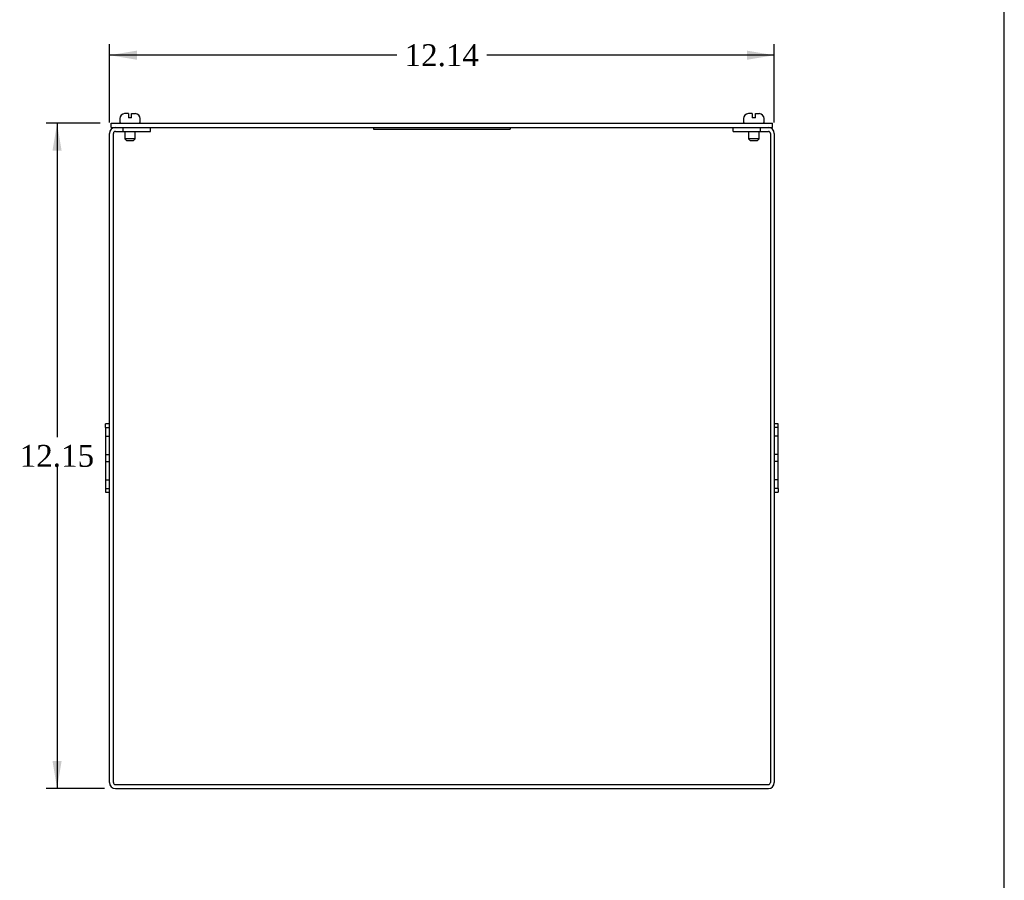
# Model space of a CAD drawing. Header units: inches. Extents: x 0.2 to 77.9, y -0.5 to 51.8.
# Tile 3 of 4: x 59.9 to 77.9, y 15.7 to 31.4. Entities that reach past the tile are written whole.
import ezdxf
from ezdxf.enums import TextEntityAlignment as Align

# ---------------------------------------------------------------- set-up
doc = ezdxf.new("R2010")
doc.units = ezdxf.units.IN
doc.header["$MEASUREMENT"] = 0
for name, color, linetype in [('COM56316-3', 7, 'Continuous'), ('COM70725-1', 7, 'Continuous'), ('Default', 7, 'Continuous'), ('QLB20316', 7, 'Continuous'), ('SCS19515', 7, 'Continuous')]:
    doc.layers.add(name, color=color, linetype=linetype)
doc.styles.add('SEACAD_Times_New_Roman', font='times.ttf')
doc.dimstyles.new('HAMMOND_(STH_-_66x44)', dxfattribs={"dimtxt": 0.4, "dimasz": 0.5, "dimexe": 0.2, "dimexo": 0.2, "dimgap": 0.1, "dimtad": 0, "dimtih": 1, "dimtoh": 1, "dimzin": 0, "dimdsep": 46, "dimtxsty": 'SEACAD_Times_New_Roman', "dimblk1": '_SE_FILLED', "dimblk2": '_SE_FILLED', "dimsah": 1, "dimcen": 0.2, "dimadec": 0, "dimazin": 0, "dimtfac": 0.8, "dimtofl": 0, "dimtmove": 0, "dimatfit": 3, "dimfxl": 1, "dimtolj": 1, "dimtzin": 0, "dimarcsym": 0})

# ---------------------------------------------------------------- blocks, each defined once
blk = doc.blocks.new('SE6')
at = {"layer": 'COM56316-3', "color": 7, "linetype": 'Continuous'}
for p, q in [((61.573960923, 29.4919714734), (73.655960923, 29.4919714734)), ((61.573960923, 29.4139793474), (61.573960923, 29.4919714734)), ((61.573960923, 29.4139793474), (61.650960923, 29.4139793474)), ((61.792960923, 29.4139793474), (73.436960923, 29.4139793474)), ((73.578960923, 29.4139793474), (73.655960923, 29.4139793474)), ((73.655960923, 29.4139793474), (73.655960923, 29.4919714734))]:
    blk.add_line(p, q, dxfattribs=at)
at = {"layer": 'COM70725-1', "color": 7, "linetype": 'Continuous'}
for p, q in [((61.650960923, 29.4139793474), (61.792960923, 29.4139793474)), ((61.650960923, 29.3419793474), (61.792960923, 29.3419793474)), ((61.792960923, 29.3419793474), (61.792960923, 29.4139793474)), ((61.792960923, 29.3419793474), (62.292960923, 29.3419793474)), ((62.292960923, 29.3419793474), (62.292960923, 29.4139793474)), ((72.936960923, 29.3419793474), (72.936960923, 29.4139793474)), ((72.936960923, 29.3419793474), (73.436960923, 29.3419793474)), ((73.436960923, 29.4139793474), (73.578960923, 29.4139793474)), ((73.436960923, 29.3419793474), (73.436960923, 29.4139793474)), ((73.436960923, 29.3419793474), (73.578960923, 29.3419793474)), ((61.542960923, 17.4499793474), (61.542960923, 29.3059793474)), ((61.61496092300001, 17.4499793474), (61.61496092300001, 29.3059793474)), ((73.614960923, 29.3059793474), (73.614960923, 17.4499793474)), ((73.686960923, 29.3059793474), (73.686960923, 17.4499793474)), ((61.470960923, 23.9369963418), (61.470960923, 23.9994963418)), ((61.542960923, 23.9994963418), (61.470960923, 23.9994963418)), ((61.470960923, 23.9369963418), (61.542960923, 23.9369963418)), ((61.470960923, 23.9369963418), (61.470960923, 23.7774586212)), ((73.758960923, 23.9994963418), (73.686960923, 23.9994963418)), ((73.758960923, 23.9369963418), (73.686960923, 23.9369963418)), ((73.758960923, 23.9369963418), (73.758960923, 23.9994963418)), ((73.758960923, 23.7774586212), (73.758960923, 23.9369963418)), ((61.470960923, 23.7774586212), (61.542960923, 23.7774586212)), ((61.470960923, 23.7774586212), (61.470960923, 23.7739876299)), ((61.470960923, 23.7739876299), (61.542960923, 23.7739876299)), ((61.470960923, 23.7739876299), (61.470960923, 23.4404793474)), ((73.758960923, 23.7774586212), (73.686960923, 23.7774586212)), ((73.758960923, 23.7739876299), (73.686960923, 23.7739876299)), ((73.758960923, 23.7739876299), (73.758960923, 23.7774586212)), ((73.758960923, 23.4404793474), (73.758960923, 23.7739876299)), ((61.470960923, 23.4404793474), (61.542960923, 23.4404793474)), ((61.470960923, 23.4404793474), (61.470960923, 23.3154793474)), ((73.758960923, 23.4404793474), (73.686960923, 23.4404793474)), ((73.758960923, 23.3154793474), (73.758960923, 23.4404793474)), ((61.470960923, 23.3154793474), (61.542960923, 23.3154793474)), ((61.470960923, 23.3154793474), (61.470960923, 22.9819710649)), ((73.758960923, 23.3154793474), (73.686960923, 23.3154793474)), ((73.758960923, 22.9819710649), (73.758960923, 23.3154793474)), ((61.470960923, 22.9819710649), (61.542960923, 22.9819710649)), ((61.470960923, 22.9819710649), (61.470960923, 22.9785000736)), ((61.470960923, 22.9785000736), (61.542960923, 22.9785000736)), ((61.470960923, 22.9785000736), (61.470960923, 22.818962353)), ((73.758960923, 22.9819710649), (73.686960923, 22.9819710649)), ((73.758960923, 22.9785000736), (73.686960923, 22.9785000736)), ((73.758960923, 22.9785000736), (73.758960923, 22.9819710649)), ((73.758960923, 22.818962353), (73.758960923, 22.9785000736)), ((61.470960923, 22.818962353), (61.542960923, 22.818962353)), ((61.470960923, 22.818962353), (61.470960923, 22.756462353)), ((61.470960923, 22.756462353), (61.542960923, 22.756462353)), ((73.758960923, 22.818962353), (73.686960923, 22.818962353)), ((73.686960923, 22.756462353), (73.758960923, 22.756462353)), ((73.758960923, 22.818962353), (73.758960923, 22.756462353)), ((61.650960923, 17.4139793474), (73.578960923, 17.4139793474)), ((61.650960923, 17.3419793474), (73.578960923, 17.3419793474))]:
    blk.add_line(p, q, dxfattribs=at)
for centre, radius, start, end in [((61.650960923, 29.3059793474), 0.1080000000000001, 90, 180), ((61.650960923, 29.3059793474), 0.0360000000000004, 90, 180), ((73.578960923, 29.3059793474), 0.1080000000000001, 0, 90), ((73.578960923, 29.3059793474), 0.0359999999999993, 0, 90), ((61.650960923, 17.4499793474), 0.1080000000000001, 180, 270), ((61.650960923, 17.4499793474), 0.0360000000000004, 180, 270), ((73.578960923, 17.4499793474), 0.108, 270, 0), ((73.578960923, 17.4499793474), 0.036, 270, 0)]:
    blk.add_arc(centre, radius, start, end, dxfattribs=at)
at = {"layer": 'QLB20316', "color": 7, "linetype": 'Continuous'}
for p, q in [((66.364960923, 29.4139793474), (66.364960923, 29.3839793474)), ((66.364960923, 29.3839793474), (66.739960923, 29.3839793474)), ((66.739960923, 29.3839793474), (68.489960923, 29.3839793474)), ((68.489960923, 29.3839793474), (68.864960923, 29.3839793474)), ((68.864960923, 29.4139793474), (68.864960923, 29.3839793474))]:
    blk.add_line(p, q, dxfattribs=at)
at = {"layer": 'SCS19515', "color": 7, "linetype": 'Continuous'}
for p, q in [((61.730210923, 29.5769714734), (61.730210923, 29.5169714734)), ((61.887710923, 29.6669714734), (61.820210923, 29.6669714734)), ((61.887710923, 29.6669714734), (61.887710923, 29.5919714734)), ((61.947710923, 29.5919714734), (61.887710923, 29.5919714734)), ((61.947710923, 29.6669714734), (62.01521092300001, 29.6669714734)), ((61.947710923, 29.5919714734), (61.947710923, 29.6669714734)), ((62.105210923, 29.5169714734), (62.105210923, 29.5769714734)), ((73.124710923, 29.5769714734), (73.124710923, 29.5169714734)), ((73.28221092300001, 29.6669714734), (73.214710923, 29.6669714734)), ((73.28221092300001, 29.6669714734), (73.28221092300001, 29.5919714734)), ((73.342210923, 29.5919714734), (73.28221092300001, 29.5919714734)), ((73.342210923, 29.6669714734), (73.409710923, 29.6669714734)), ((73.342210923, 29.5919714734), (73.342210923, 29.6669714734)), ((73.499710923, 29.5169714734), (73.499710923, 29.5769714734)), ((61.822710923, 29.3419793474), (61.822710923, 29.2094714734)), ((62.012710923, 29.2094714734), (62.012710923, 29.3419793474)), ((73.217210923, 29.3419793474), (73.217210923, 29.2094714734)), ((73.40721092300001, 29.2094714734), (73.40721092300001, 29.3419793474)), ((62.012710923, 29.2094714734), (61.822710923, 29.2094714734)), ((61.822710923, 29.2094714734), (61.852710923, 29.1794714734)), ((61.852710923, 29.1794714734), (61.982710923, 29.1794714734)), ((61.982710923, 29.1794714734), (62.012710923, 29.2094714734)), ((73.40721092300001, 29.2094714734), (73.217210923, 29.2094714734)), ((73.217210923, 29.2094714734), (73.247210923, 29.1794714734)), ((73.247210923, 29.1794714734), (73.377210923, 29.1794714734)), ((73.377210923, 29.1794714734), (73.40721092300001, 29.2094714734))]:
    blk.add_line(p, q, dxfattribs=at)
for centre, radius, start, end in [((61.820210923, 29.5769714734), 0.0900000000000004, 90, 180), ((61.755210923, 29.5169714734), 0.025000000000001, 180, 270), ((62.01521092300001, 29.5769714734), 0.0900000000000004, 0, 90), ((62.080210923, 29.5169714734), 0.0249999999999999, 270, 0), ((73.214710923, 29.5769714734), 0.0900000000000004, 90, 180), ((73.149710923, 29.5169714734), 0.025000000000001, 180, 270), ((73.409710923, 29.5769714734), 0.0900000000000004, 0, 90), ((73.474710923, 29.5169714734), 0.0249999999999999, 270, 0)]:
    blk.add_arc(centre, radius, start, end, dxfattribs=at)
blk = doc.blocks.new('DMBLK326')
at = {"layer": 'Default', "linetype": 'Continuous', "transparency": 16777216}
for points in [[(62.0429609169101, 30.81792117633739), (61.54296092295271, 30.73458784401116), (62.0429609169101, 30.65125451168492)], [(73.18696092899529, 30.81792117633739), (73.18696092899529, 30.65125451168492), (73.6869609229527, 30.73458784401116)]]:
    blk.add_hatch(color=7, dxfattribs=at).paths.add_polyline_path(points)
at = {"layer": 'Default', "color": 7, "linetype": 'Continuous', "transparency": 16777216}
for p, q in [((61.542960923, 29.5059793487), (61.542960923, 30.9345878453)), ((73.686960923, 29.5059793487), (73.686960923, 30.9345878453)), ((66.79249627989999, 30.734587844), (61.542960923, 30.734587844)), ((73.686960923, 30.734587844), (68.43742497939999, 30.734587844))]:
    blk.add_line(p, q, dxfattribs=at)
at = {"layer": 'Default', "color": 7, "linetype": 'Continuous', "transparency": 16777216, "style": 'SEACAD_Times_New_Roman'}
blk.add_text('12.14', height=0.4, dxfattribs=at).set_placement((66.93249621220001, 30.934587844), align=Align.TOP_LEFT)
blk = doc.blocks.new('_SE_FILLED')
at = {"color": 0}
blk.add_line((0, 0), (-1, 0), dxfattribs=at)
blk.add_solid([(0, 0), (-1, -0.1665), (-1, 0.1665), (0, 0)], dxfattribs=at)
blk = doc.blocks.new('DMBLK327')
at = {"layer": 'Default', "linetype": 'Continuous', "transparency": 16777216}
for points in [[(60.50229934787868, 28.99197147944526), (60.66896601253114, 28.99197147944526), (60.5856326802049, 29.49197147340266)], [(60.50229934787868, 17.84197934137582), (60.5856326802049, 17.34197934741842), (60.66896601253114, 17.84197934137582)]]:
    blk.add_hatch(color=7, dxfattribs=at).paths.add_polyline_path(points)
at = {"layer": 'Default', "color": 7, "linetype": 'Continuous', "transparency": 16777216}
for p, q in [((61.3739609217, 29.4919714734), (60.385632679, 29.4919714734)), ((60.58563268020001, 29.4919714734), (60.58563268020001, 23.7569750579)), ((60.58563268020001, 23.2169751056), (60.58563268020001, 17.3419793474)), ((61.4509609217, 17.3419793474), (60.385632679, 17.3419793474))]:
    blk.add_line(p, q, dxfattribs=at)
at = {"layer": 'Default', "color": 7, "linetype": 'Continuous', "transparency": 16777216, "style": 'SEACAD_Times_New_Roman'}
blk.add_text('12.15', height=0.4, dxfattribs=at).set_placement((59.90316822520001, 23.6169751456), align=Align.TOP_LEFT)
blk = doc.blocks.new('BORDER')
at = {"layer": 'Default', "color": 7, "linetype": 'Continuous'}
blk.add_line((0, 0), (0, 27.86), dxfattribs=at)

msp = doc.modelspace()

# ---------------------------------------------------------------- block references
at = {"layer": 'Default', "color": 7, "xscale": 1.855, "yscale": 1.855, "zscale": 1.855}
msp.add_blockref('BORDER', (77.8878640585, 0.0723713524), dxfattribs=at)
at = {"layer": 'Default'}
msp.add_blockref('SE6', (0, 0), dxfattribs=at)

# ---------------------------------------------------------------- dimensions: what is measured, and where the dimension line sits
at = {"layer": 'Default', "color": 7, "linetype": 'Continuous'}
for base, p1, p2, angle, picture, middle, dimtype in [((73.686960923, 30.734587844), (73.686960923, 29.3059793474), (61.542960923, 29.3059793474), 180, 'DMBLK326', (67.61496066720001, 30.734587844), 161), ((60.58563268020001, 17.3419793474), (61.573960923, 29.4919714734), (61.650960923, 17.3419793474), 90, 'DMBLK327', (60.58563268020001, 23.4169751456), 160)]:
    dim = msp.add_linear_dim(base=base, p1=p1, p2=p2, angle=angle, text='\\A1;<>', dimstyle='HAMMOND_(STH_-_66x44)', dxfattribs=at)
    dim.commit()
    dim.dimension.update_dxf_attribs({"geometry": picture, "text_midpoint": middle, "dimtype": dimtype})

doc.saveas('drawing.dxf')
